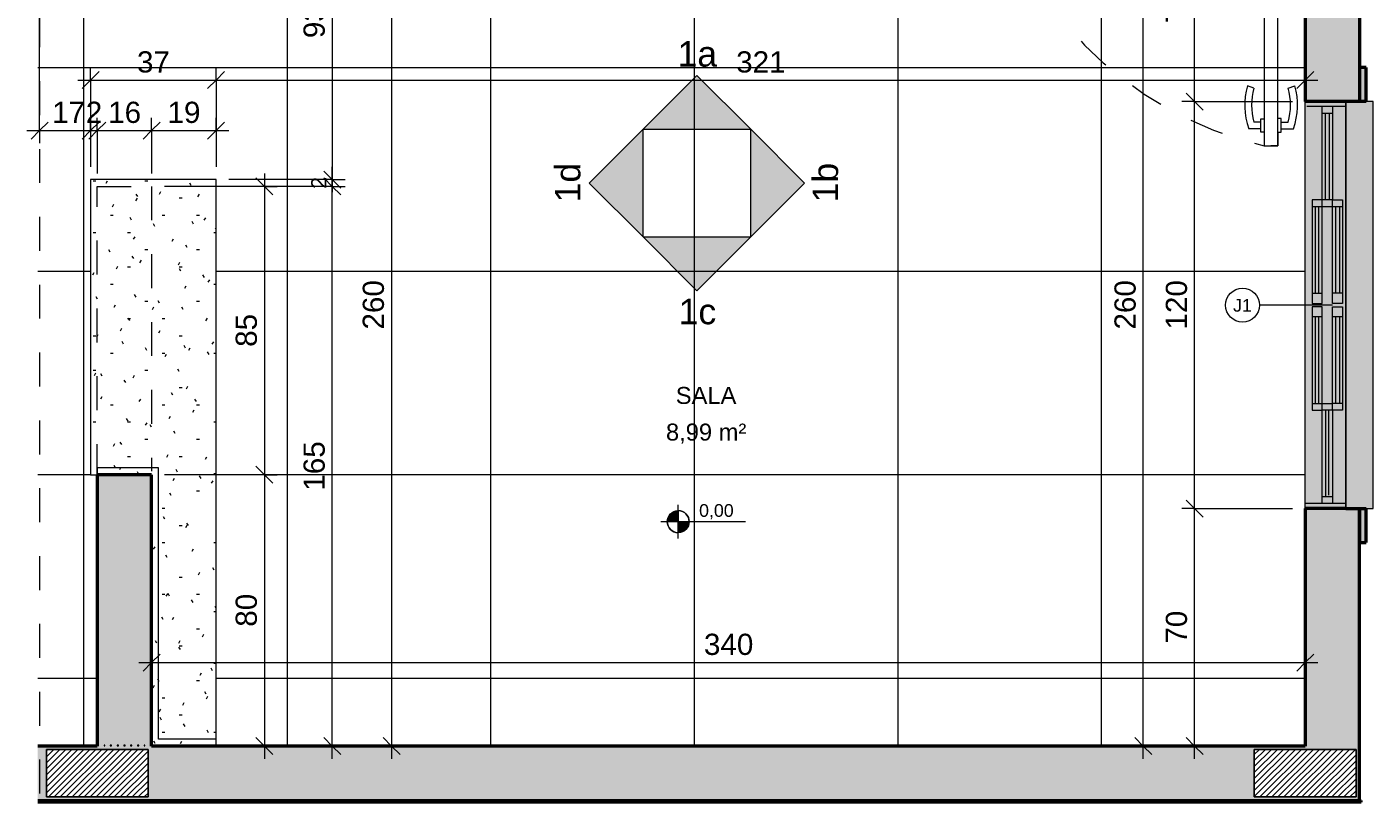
# Model space of a CAD drawing. Header units: metres. Extents: x 0.1 to 25.2, y -18.2 to 9.4.
# Tile 1 of 10: x 10.3 to 14.3, y -18.2 to -16. Entities that reach past the tile are written whole.
import ezdxf

# ---------------------------------------------------------------- set-up
doc = ezdxf.new("R2010")
doc.units = ezdxf.units.M
doc.linetypes.add('Projeção', pattern=[0.003969, 0.002381, -0.001587])
for name, color, linetype, lineweight in [('A-ANNO-DIMS', 7, 'Continuous', 9), ('A-ANNO-DIMS-25', 7, 'Continuous', 9), ('A-AREA-IDEN', 7, 'Continuous', 9), ('A-DETL-GENF', 7, 'Continuous', 5), ('A-DOOR', 7, 'Continuous', 5), ('A-DOOR-OPNG', 7, 'Projeção', 5), ('A-FLOR-OVHD', 7, 'Projeção', 5), ('A-FLOR-PATT', 7, 'Continuous', 5), ('A-GLAZ', 7, 'Continuous', 5), ('A-GLAZ-IDEN', 7, 'Continuous', 9), ('A-WALL', 7, 'Continuous', 5), ('A-WALL-PATT', 7, 'Continuous', 5), ('G-ANNO-DIMS', 7, 'Continuous', 9), ('G-ANNO-SYMB', 7, 'Continuous', 9), ('I-WALL', 7, 'Continuous', 5), ('Q-CASE', 7, 'Continuous', 5), ('S-BEAM', 7, 'Continuous', 5)]:
    doc.layers.add(name, color=color, linetype=linetype, lineweight=lineweight)
doc.layers.add('A-DETL', color=7, linetype='Continuous', lineweight=5, true_color=0x00a600)
doc.styles.add('Arial_2', font='arial.ttf', dxfattribs={"height": 0.05})
doc.styles.add('Arial_3', font='arial.ttf', dxfattribs={"height": 0.0375})
doc.styles.add('Arial_4', font='arial.ttf', dxfattribs={"height": 0.075})
doc.styles.add('Arial_5', font='arial.ttf', dxfattribs={"height": 0.0625})
doc.styles.add('Arial_6', font='arial.ttf', dxfattribs={"height": 0.045})
doc.dimstyles.new('Com_linha__ref__contínua__-_Cor_Vermelha_Arial_1_8mm', dxfattribs={"dimscale": 0.3048, "dimtxt": 0.045912, "dimasz": 0.164042, "dimexe": 0.123031, "dimexo": 0.123031, "dimgap": 0.012303, "dimtad": 1, "dimdec": 1, "dimlfac": 100, "dimrnd": 0.1, "dimdsep": 46, "dimtxsty": 'Arial_6', "dimblk1": 'OBLIQUE', "dimblk2": 'OBLIQUE', "dimsah": 1, "dimcen": 0.09, "dimdle": 0.123031, "dimazin": 0, "dimtfac": 1, "dimtdec": 4, "dimtix": 1, "dimtmove": 0, "dimatfit": 3, "dimfxl": 1, "dimtvp": 1, "dimtolj": 1, "dimtzin": 0, "dimarcsym": 2})
doc.dimstyles.new('Com_linha__ref__contínua__-_Cor_Vermelha_Arial_2_5mm', dxfattribs={"dimscale": 0.3048, "dimtxt": 0.063766, "dimasz": 0.164042, "dimexe": 0.123031, "dimexo": 0.123031, "dimgap": 0.012303, "dimtad": 1, "dimdec": 1, "dimlfac": 100, "dimrnd": 0.1, "dimdsep": 46, "dimtxsty": 'Arial_5', "dimblk1": 'OBLIQUE', "dimblk2": 'OBLIQUE', "dimsah": 1, "dimcen": 0.09, "dimdle": 0.123031, "dimazin": 0, "dimtfac": 1, "dimtdec": 4, "dimtix": 1, "dimtmove": 0, "dimatfit": 3, "dimfxl": 1, "dimtvp": 1, "dimtolj": 1, "dimtzin": 0, "dimarcsym": 2})
doc.dimstyles.new('Com_linha__ref__contínua__-_Cor_Vermelha_Arial_2_5mm_1', dxfattribs={"dimscale": 0.3048, "dimtxt": 0.063766, "dimasz": 0.164042, "dimexe": 0.123031, "dimexo": 0.123031, "dimgap": 0.012303, "dimtad": 1, "dimdec": 1, "dimlfac": 100, "dimrnd": 0.1, "dimdsep": 46, "dimtxsty": 'Arial_5', "dimblk1": 'OBLIQUE', "dimblk2": 'OBLIQUE', "dimsah": 1, "dimcen": 0.09, "dimdle": 0.123031, "dimazin": 0, "dimtfac": 1, "dimtdec": 4, "dimtix": 1, "dimtmove": 2, "dimatfit": 3, "dimfxl": 1, "dimtvp": 1, "dimtolj": 1, "dimtzin": 0, "dimarcsym": 2})
pattern_1 = [(0, (0, 0), (0.2032, 0.0508), [0.00838, -0.14402, 0.00838, -0.14402, -0.8128]), (0, (0, 0), (0.2032, 0.0508), [-0.3048, 0.00838, -0.29642, 0.00838, -0.14402, -0.3556]), (0, (0, 0), (0.2032, 0.0508), [-0.762, 0.00838, -0.09322, 0.00838, -0.24562]), (120, (0.0762, 0.0254), (-0.14559409, 0.15057636), [0.00838, -0.14402, 0.00838, -0.14402, -0.8128]), (120, (0.0762, 0.0254), (-0.14559409, 0.15057636), [-0.3048, 0.00838, -0.29642, 0.00838, -0.14402, -0.3556]), (120, (0.0762, 0.0254), (-0.14559409, 0.15057636), [-0.762, 0.00838, -0.09322, 0.00838, -0.24562]), (240, (0.1016, 0.127), (-0.05760591, -0.20137636), [0.00838, -0.14402, 0.00838, -0.14402, -0.8128]), (240, (0.1016, 0.127), (-0.05760591, -0.20137636), [-0.3048, 0.00838, -0.29642, 0.00838, -0.14402, -0.3556]), (240, (0.1016, 0.127), (-0.05760591, -0.20137636), [-0.762, 0.00838, -0.09322, 0.00838, -0.24562])]

# ---------------------------------------------------------------- blocks, each defined once
blk = doc.blocks.new('TAMPO DO ABRIGO GLP EM GRANITO CINZA ANDORINHA - TAMPO DO ABRIGO GLP EM GRANITO CINZA ANDORINHA-1861549-ELEV_1')
at = {"layer": 'Q-CASE', "true_color": 0x808080}
h = blk.add_hatch(dxfattribs=at)
h.set_pattern_fill('FP_3', color=8, style=0, pattern_type=2)
h.set_pattern_definition(pattern_1)
h.paths.add_polyline_path([(-3.0337, -18.055), (-2.8637, -18.055), (-2.8637, -16.405), (-3.2337, -16.405), (-3.2337, -17.275), (-3.2137, -17.275), (-3.2137, -17.255), (-3.0337, -17.255), (-3.0337, -18.0432)])
h = blk.add_hatch(dxfattribs=at)
h.set_pattern_fill('FP_3', color=8, style=0, pattern_type=2)
h.set_pattern_definition(pattern_1)
h.paths.add_polyline_path([(-2.8965, -18.075), (-2.8637, -18.075), (-2.8637, -18.055), (-3.0337, -18.055), (-3.0337, -17.255), (-3.2137, -17.255), (-3.2137, -17.275), (-3.0537, -17.275), (-3.0537, -18.075), (-3.0197, -18.075)])
at = {"layer": 'Q-CASE'}
for p, q in [((-2.8637, -16.405), (-3.2337, -16.405)), ((-3.2337, -16.405), (-3.2337, -17.275)), ((-2.8637, -18.055), (-2.8637, -16.405)), ((-3.0337, -17.255), (-3.2137, -17.255)), ((-3.2137, -17.255), (-3.2137, -17.275)), ((-3.0337, -18.055), (-3.0337, -17.255)), ((-3.2337, -17.275), (-3.2137, -17.275)), ((-2.8637, -18.055), (-3.0337, -18.055)), ((-2.8637, -18.075), (-2.8637, -18.055))]:
    blk.add_line(p, q, dxfattribs=at)
blk = doc.blocks.new('JANELA DE CORRE_304-ELEV_10')
at = {"layer": 'A-GLAZ', "true_color": 0xfffffe}
h = blk.add_hatch(color=7, dxfattribs=at)
h.paths.add_polyline_path([(0.6, 0.04), (-0.6, 0.04), (-0.6, -0.08), (0.6, -0.08)])
h.paths.add_polyline_path([(0.31, -0.06), (0.005, -0.06), (0.005, -0.03), (0.31, -0.03)])
h.paths.add_polyline_path([(-0.005, -0.03), (-0.005, -0.06), (-0.31, -0.06), (-0.31, -0.03), (-0.0344, -0.03)])
at = {"layer": 'A-GLAZ', "lineweight": 15}
for p, q in [((-0.6, 0.04), (-0.6, -0.08)), ((-0.585, 0.04), (-0.585, -0.075)), ((0.585, 0.04), (0.585, -0.08)), ((0.6, 0.04), (0.6, -0.08)), ((-0.31, 0), (-0.31, 0.03)), ((-0.31, 0.03), (-0.005, 0.03)), ((-0.29, 0.03), (-0.29, 0)), ((-0.29, 0.021), (-0.035, 0.021)), ((-0.035, 0.01), (-0.29, 0.01)), ((-0.035, 0.03), (-0.035, 0)), ((-0.005, 0.03), (-0.005, 0)), ((0.005, 0), (0.005, 0.03)), ((0.005, 0.03), (0.31, 0.03)), ((0.035, 0.03), (0.035, 0)), ((0.035, 0.021), (0.29, 0.021)), ((0.29, 0.01), (0.035, 0.01)), ((0.29, 0.03), (0.29, 0)), ((0.31, 0.03), (0.31, 0)), ((-0.585, 0), (-0.31, 0)), ((-0.31, -0.03), (-0.585, -0.03)), ((-0.565, 0), (-0.565, -0.03)), ((-0.565, -0.009), (-0.31, -0.009)), ((-0.31, -0.02), (-0.565, -0.02)), ((-0.31, 0), (-0.31, -0.03)), ((-0.005, 0), (-0.31, 0)), ((-0.29, 0), (-0.29, -0.03)), ((0.31, 0), (0.005, 0)), ((0.29, -0.03), (0.29, 0)), ((0.31, 0), (0.31, -0.03)), ((0.31, 0), (0.585, 0)), ((0.56, -0.01), (0.31, -0.01)), ((0.31, -0.02), (0.565, -0.02)), ((0.585, -0.03), (0.31, -0.03)), ((0.565, 0), (0.565, -0.03))]:
    blk.add_line(p, q, dxfattribs=at)
at = {"layer": 'A-GLAZ'}
for p, q in [((-0.6, -0.08), (-0.6, 0.04)), ((0.6, 0.04), (0.6, -0.08)), ((0.6, -0.08), (-0.6, -0.08))]:
    blk.add_line(p, q, dxfattribs=at)
blk = doc.blocks.new('PORTA DE GIRO L_458-ELEV_10')
at = {"layer": 'A-DOOR'}
for p, q in [((-0.45, -0.08), (-0.45, 0.08)), ((-0.45, 0.08), (0.45, 0.08)), ((0.45, 0.08), (0.45, -0.08)), ((-0.45, -0.08), (0.45, -0.08))]:
    blk.add_line(p, q, dxfattribs=at)
at = {"layer": 'A-DOOR', "lineweight": 15}
for p, q in [((-0.42, 0.08), (-0.42, -0.035)), ((0.42, 0.08), (0.42, -0.0407)), ((0.45, 0.08), (0.42, 0.08)), ((0.45, -0.08), (0.45, 0.08)), ((-0.44, -0.035), (-0.44, -0.08)), ((-0.42, -0.035), (-0.44, -0.035)), ((0.3789, -0.0497), (0.3789, -0.9104)), ((0.4189, -0.0497), (0.3789, -0.0497)), ((0.4189, -0.9104), (0.4189, -0.0497)), ((0.42, -0.0407), (0.44, -0.0407)), ((0.44, -0.0407), (0.44, -0.08)), ((0.44, -0.08), (0.45, -0.08)), ((0.3489, -0.7405), (0.3294, -0.7337)), ((0.45, -0.7405), (0.4695, -0.7337)), ((0.3689, -0.8305), (0.3789, -0.8305)), ((0.3689, -0.8705), (0.3689, -0.8305)), ((0.4289, -0.8304), (0.4189, -0.8304)), ((0.4289, -0.8704), (0.4289, -0.8304)), ((0.3689, -0.8605), (0.3336, -0.8605)), ((0.3689, -0.8405), (0.3489, -0.8405)), ((0.3789, -0.8705), (0.3689, -0.8705)), ((0.4189, -0.8704), (0.4189, -0.9104)), ((0.4189, -0.8704), (0.4289, -0.8704)), ((0.4289, -0.8404), (0.45, -0.8404)), ((0.4289, -0.8604), (0.4653, -0.8604)), ((0.3789, -0.9104), (0.4189, -0.9104)), ((0.4189, -0.9104), (0.3989, -0.9104))]:
    blk.add_line(p, q, dxfattribs=at)
for centre, radius, start, end in [((0.5319, -0.7905), 0.2103, 164.3286, 199.4386), ((0.5319, -0.7905), 0.1898, 164.7222, 195.2778), ((0.267, -0.7904), 0.1897, 344.7458, 15.2542), ((0.267, -0.7904), 0.2103, 340.5821, 15.6453)]:
    blk.add_arc(centre, radius, start, end, dxfattribs=at)
at = {"layer": 'A-DOOR-OPNG'}
blk.add_arc((0.629, 0.1553), 1.0946, 192.4129, 256.7914, dxfattribs=at)
blk = doc.blocks.new('Paredes 1 - Paredes 1-2288142-ELEV_1')
at = {"layer": 'A-WALL', "lineweight": 50, "true_color": 0x808080}
h = blk.add_hatch(color=8, dxfattribs=at)
h.paths.add_polyline_path([(0.5264, -17.475), (0.5264, -17.375), (0.5064, -17.375), (0.5064, -17.475), (0.5247, -17.475)])
h.paths.add_polyline_path([(0.5064, -16.175), (0.5264, -16.175), (0.5264, -16.075), (0.5064, -16.075)])
at = {"layer": 'A-WALL', "lineweight": 50}
for p, q in [((0.5264, -16.075), (0.5064, -16.075)), ((0.5064, -16.075), (0.5064, -16.175)), ((0.5264, -16.175), (0.5264, -16.075)), ((0.5064, -17.375), (0.5064, -17.475)), ((0.5264, -17.475), (0.5264, -17.375)), ((0.5064, -17.475), (0.5264, -17.475))]:
    blk.add_line(p, q, dxfattribs=at)
blk = doc.blocks.new('TELA GALVANIZADA 500x120mm COM MALHA 15x15mm5 - TELA GALVANIZADA 500x120mm COM MALHA 15x15mm-2852166-ELEV_1')
at = {"layer": 'S-BEAM'}
for p, q in [((-3.1917, -18.073), (-3.1937, -18.073)), ((-3.1937, -18.073), (-3.1937, -18.075)), ((-3.1937, -18.075), (-3.1917, -18.075)), ((-3.1917, -18.075), (-3.1917, -18.073)), ((-3.1717, -18.073), (-3.1757, -18.073)), ((-3.1757, -18.073), (-3.1757, -18.075)), ((-3.1757, -18.075), (-3.1717, -18.075)), ((-3.1717, -18.075), (-3.1717, -18.073)), ((-3.1517, -18.073), (-3.1557, -18.073)), ((-3.1557, -18.073), (-3.1557, -18.075)), ((-3.1557, -18.075), (-3.1517, -18.075)), ((-3.1517, -18.075), (-3.1517, -18.073)), ((-3.1317, -18.073), (-3.1357, -18.073)), ((-3.1357, -18.073), (-3.1357, -18.075)), ((-3.1357, -18.075), (-3.1317, -18.075)), ((-3.1317, -18.075), (-3.1317, -18.073)), ((-3.1117, -18.073), (-3.1157, -18.073)), ((-3.1157, -18.073), (-3.1157, -18.075)), ((-3.1157, -18.075), (-3.1117, -18.075)), ((-3.1117, -18.075), (-3.1117, -18.073)), ((-3.0917, -18.073), (-3.0957, -18.073)), ((-3.0957, -18.073), (-3.0957, -18.075)), ((-3.0957, -18.075), (-3.0917, -18.075)), ((-3.0917, -18.075), (-3.0917, -18.073)), ((-3.0737, -18.073), (-3.0757, -18.073)), ((-3.0757, -18.073), (-3.0757, -18.075)), ((-3.0757, -18.075), (-3.0737, -18.075)), ((-3.0737, -18.075), (-3.0737, -18.073))]:
    blk.add_line(p, q, dxfattribs=at)
blk = doc.blocks.new('TAG - Janela - Janela-2098303-ELEV_1')
at = {"layer": 'A-GLAZ-IDEN'}
blk.add_circle((0, 0), 0.002, dxfattribs=at)
blk = doc.blocks.new('Elevação - Seta preenchida e nome da vista-2600370-ELEV_1')
at = {"layer": 'G-ANNO-SYMB'}
blk.add_hatch(color=256, dxfattribs=at).paths.add_polyline_path([(0.00635, 0), (-0.00635, 0), (0, 0.00635)])
for p, q in [((0, 0.00635), (-0.00635, 0)), ((0.00635, 0), (0, 0.00635)), ((-0.00635, 0), (0.00635, 0))]:
    blk.add_line(p, q, dxfattribs=at)
blk = doc.blocks.new('Elevações de ponto - Cota de elevação - planta-402364-ELEV_1')
at = {"layer": 'G-ANNO-DIMS'}
h = blk.add_hatch(color=256, dxfattribs=at)
edge = h.paths.add_edge_path()
edge.add_line((-0.002, 0.0013), (-0.002, 0))
edge.add_line((-0.002, 0), (-0.0033, 0))
edge.add_arc((-0.002, 0), 0.0013, 90, 180, ccw=False)
h = blk.add_hatch(color=256, dxfattribs=at)
edge = h.paths.add_edge_path()
edge.add_arc((-0.002, 0), 0.0013, -90, 0, ccw=False)
edge.add_line((-0.002, -0.0013), (-0.002, 0))
edge.add_line((-0.002, 0), (-0.0007, 0))
for p, q in [((-0.002, -0.002), (-0.002, 0.002)), ((-0.00403, 0), (0.00593, 0)), ((-0.002, 0), (-0.0033, 0)), ((-0.002, 0.0013), (-0.002, 0)), ((-0.002, -0.0013), (-0.002, 0)), ((-0.002, 0), (-0.0007, 0))]:
    blk.add_line(p, q, dxfattribs=at)
blk.add_circle((-0.002, 0), 0.0013, dxfattribs=at)
for start, end in [(180, 270), (360, 90)]:
    blk.add_arc((-0.002, 0), 0.0013, start, end, dxfattribs=at)
blk = doc.blocks.new('DIMBLOCK1-ELEV_1')
at = {"layer": 'A-ANNO-DIMS-25', "color": 242, "true_color": 0xbd2b2e, "transparency": 16777216}
for p, q in [((11.0207, -16.425), (10.7256, -16.425)), ((11.0207, -16.425), (10.9957, -16.4)), ((11.0207, -16.3875), (11.0207, -17.275)), ((11.0207, -16.425), (11.0457, -16.45)), ((11.0207, -16.425), (11.0582, -16.425)), ((11.0207, -17.275), (10.9957, -17.25)), ((11.0207, -17.275), (10.7256, -17.275)), ((11.0207, -17.275), (11.0457, -17.3)), ((11.0207, -17.275), (11.0582, -17.275))]:
    blk.add_line(p, q, dxfattribs=at)
at = {"layer": 'A-ANNO-DIMS-25', "color": 0, "transparency": 16777216, "insert": (10.9358, -16.8981), "char_height": 0.0625, "width": 0.115368, "attachment_point": 1, "rotation": 90, "line_spacing_factor": 0.941778, "style": 'Arial_5'}
blk.add_mtext('85', dxfattribs=at)
blk = doc.blocks.new('_Oblique')
at = {"color": 0, "linetype": 'ByBlock', "lineweight": -2}
blk.add_line((-0.5, -0.5), (0.5, 0.5), dxfattribs=at)
blk = doc.blocks.new('DIMBLOCK2-ELEV_1')
at = {"layer": 'A-ANNO-DIMS-25', "color": 242, "true_color": 0xbd2b2e, "transparency": 16777216}
for p, q in [((11.0207, -17.275), (10.9957, -17.25)), ((11.0207, -17.275), (10.7256, -17.275)), ((11.0207, -17.275), (11.0207, -18.1125)), ((11.0207, -17.275), (11.0457, -17.3)), ((11.0207, -17.275), (11.0582, -17.275)), ((11.0207, -18.075), (10.9957, -18.05)), ((11.0207, -18.075), (11.0185, -18.075)), ((11.0207, -18.075), (11.0457, -18.1)), ((11.0207, -18.075), (11.0582, -18.075))]:
    blk.add_line(p, q, dxfattribs=at)
at = {"layer": 'A-ANNO-DIMS-25', "color": 0, "transparency": 16777216, "insert": (10.9358, -17.7231), "char_height": 0.0625, "width": 0.115368, "attachment_point": 1, "rotation": 90, "line_spacing_factor": 0.941778, "style": 'Arial_5'}
blk.add_mtext('80', dxfattribs=at)
blk = doc.blocks.new('DIMBLOCK3-ELEV_1')
at = {"layer": 'A-ANNO-DIMS-25', "color": 242, "true_color": 0xbd2b2e, "transparency": 16777216}
for p, q in [((11.2207, -16.405), (11.1957, -16.38)), ((11.2207, -16.4625), (11.2207, -16.3675)), ((11.2207, -16.425), (10.7256, -16.425)), ((11.2207, -16.405), (10.9156, -16.405)), ((11.2207, -16.425), (11.1957, -16.4)), ((11.2207, -16.405), (11.2457, -16.43)), ((11.2207, -16.405), (11.2582, -16.405)), ((11.2207, -16.425), (11.2457, -16.45)), ((11.2207, -16.425), (11.2582, -16.425))]:
    blk.add_line(p, q, dxfattribs=at)
at = {"layer": 'A-ANNO-DIMS-25', "color": 0, "transparency": 16777216, "insert": (11.1585, -16.4323), "char_height": 0.045, "width": 0.041532, "attachment_point": 1, "rotation": 90, "line_spacing_factor": 0.941778, "style": 'Arial_6'}
blk.add_mtext('2', dxfattribs=at)
blk = doc.blocks.new('DIMBLOCK4-ELEV_1')
at = {"layer": 'A-ANNO-DIMS-25', "color": 242, "true_color": 0xbd2b2e, "transparency": 16777216}
for p, q in [((11.2207, -16.425), (10.7256, -16.425)), ((11.2207, -16.425), (11.1957, -16.4)), ((11.2207, -18.1125), (11.2207, -16.3875)), ((11.2207, -16.425), (11.2457, -16.45)), ((11.2207, -16.425), (11.2582, -16.425)), ((11.2207, -18.075), (11.1957, -18.05)), ((11.2207, -18.075), (11.1832, -18.075)), ((11.2207, -18.075), (11.2457, -18.1)), ((11.2207, -18.075), (11.2228, -18.075))]:
    blk.add_line(p, q, dxfattribs=at)
at = {"layer": 'A-ANNO-DIMS-25', "color": 0, "transparency": 16777216, "insert": (11.1358, -17.3221), "char_height": 0.0625, "width": 0.173052, "attachment_point": 1, "rotation": 90, "line_spacing_factor": 0.941778, "style": 'Arial_5'}
blk.add_mtext('165', dxfattribs=at)
blk = doc.blocks.new('DIMBLOCK5-ELEV_1')
at = {"layer": 'A-ANNO-DIMS-25', "color": 242, "true_color": 0xbd2b2e, "transparency": 16777216}
for p, q in [((10.5081, -16.2604), (10.5081, -16.2229)), ((10.5281, -16.2604), (10.5281, -16.2229)), ((10.4706, -16.2604), (10.5281, -16.2604)), ((10.5081, -16.2604), (10.4831, -16.2854)), ((10.5281, -16.2604), (10.5031, -16.2854)), ((10.5081, -16.2604), (10.5331, -16.2354)), ((10.5081, -16.2604), (10.5081, -16.3675)), ((10.5281, -16.2604), (10.5531, -16.2354)), ((10.5281, -16.2604), (10.5281, -16.3875))]:
    blk.add_line(p, q, dxfattribs=at)
at = {"layer": 'A-ANNO-DIMS-25', "color": 0, "transparency": 16777216, "insert": (10.4941, -16.1755), "char_height": 0.0625, "width": 0.057684, "attachment_point": 1, "line_spacing_factor": 0.941778, "style": 'Arial_5'}
blk.add_mtext('2', dxfattribs=at)
blk = doc.blocks.new('DIMBLOCK6-ELEV_1')
at = {"layer": 'A-ANNO-DIMS-25', "color": 242, "true_color": 0xbd2b2e, "transparency": 16777216}
for p, q in [((10.5281, -16.2604), (10.5281, -16.2229)), ((10.6881, -16.2604), (10.6881, -16.2229)), ((10.5281, -16.2604), (10.5031, -16.2854)), ((10.5281, -16.2604), (10.5531, -16.2354)), ((10.5281, -16.2604), (10.6881, -16.2604)), ((10.5281, -16.2604), (10.5281, -16.3875)), ((10.6881, -16.2604), (10.6631, -16.2854)), ((10.6881, -16.2604), (10.7131, -16.2354)), ((10.6881, -16.2604), (10.6881, -16.3875))]:
    blk.add_line(p, q, dxfattribs=at)
at = {"layer": 'A-ANNO-DIMS-25', "color": 0, "transparency": 16777216, "insert": (10.56, -16.1755), "char_height": 0.0625, "width": 0.115368, "attachment_point": 1, "line_spacing_factor": 0.941778, "style": 'Arial_5'}
blk.add_mtext('16', dxfattribs=at)
blk = doc.blocks.new('DIMBLOCK7-ELEV_1')
at = {"layer": 'A-ANNO-DIMS-25', "color": 242, "true_color": 0xbd2b2e, "transparency": 16777216}
for p, q in [((10.6881, -16.2604), (10.6881, -16.2229)), ((10.8781, -16.2604), (10.8781, -16.2229)), ((10.6881, -16.2604), (10.6631, -16.2854)), ((10.6881, -16.2604), (10.7131, -16.2354)), ((10.6881, -16.2604), (10.9156, -16.2604)), ((10.6881, -16.2604), (10.6881, -16.3875)), ((10.8781, -16.2604), (10.8531, -16.2854)), ((10.8781, -16.2604), (10.9031, -16.2354)), ((10.8781, -16.2604), (10.8781, -16.3675))]:
    blk.add_line(p, q, dxfattribs=at)
at = {"layer": 'A-ANNO-DIMS-25', "color": 0, "transparency": 16777216, "insert": (10.735, -16.1755), "char_height": 0.0625, "width": 0.115368, "attachment_point": 1, "line_spacing_factor": 0.941778, "style": 'Arial_5'}
blk.add_mtext('19', dxfattribs=at)
blk = doc.blocks.new('DIMBLOCK8-ELEV_1')
at = {"layer": 'A-ANNO-DIMS-25', "color": 242, "true_color": 0xbd2b2e, "transparency": 16777216}
for p, q in [((10.5081, -16.1117), (10.5081, -16.0742)), ((10.5081, -16.1117), (10.5331, -16.0867)), ((10.8781, -16.1117), (10.8781, -16.0742)), ((10.8781, -16.1117), (10.9031, -16.0867)), ((10.4706, -16.1117), (10.9156, -16.1117)), ((10.5081, -16.1117), (10.4831, -16.1367)), ((10.5081, -16.1117), (10.5081, -16.3675)), ((10.8781, -16.1117), (10.8531, -16.1367)), ((10.8781, -16.1117), (10.8781, -16.3675))]:
    blk.add_line(p, q, dxfattribs=at)
at = {"layer": 'A-ANNO-DIMS-25', "color": 0, "transparency": 16777216, "insert": (10.645, -16.0269), "char_height": 0.0625, "width": 0.115368, "attachment_point": 1, "line_spacing_factor": 0.941778, "style": 'Arial_5'}
blk.add_mtext('37', dxfattribs=at)
blk = doc.blocks.new('DIMBLOCK9-ELEV_1')
at = {"layer": 'A-ANNO-DIMS-25', "color": 242, "true_color": 0xbd2b2e, "transparency": 16777216}
for p, q in [((11.2207, -15.475), (11.1957, -15.45)), ((11.2207, -15.4375), (11.2207, -16.4425)), ((11.2207, -15.475), (11.2185, -15.475)), ((11.2207, -15.475), (11.2457, -15.5)), ((11.2207, -15.475), (11.2582, -15.475)), ((11.2207, -16.405), (11.1957, -16.38)), ((11.2207, -16.405), (10.9156, -16.405)), ((11.2207, -16.405), (11.2457, -16.43)), ((11.2207, -16.405), (11.2582, -16.405))]:
    blk.add_line(p, q, dxfattribs=at)
at = {"layer": 'A-ANNO-DIMS-25', "color": 0, "transparency": 16777216, "insert": (11.1358, -15.9881), "char_height": 0.0625, "width": 0.115368, "attachment_point": 1, "rotation": 90, "line_spacing_factor": 0.941778, "style": 'Arial_5'}
blk.add_mtext('93', dxfattribs=at)
blk = doc.blocks.new('DIMBLOCK10-ELEV_1')
at = {"layer": 'A-ANNO-DIMS-25', "color": 242, "true_color": 0xbd2b2e, "transparency": 16777216}
for p, q in [((11.3952, -15.475), (11.3702, -15.45)), ((11.3952, -15.4375), (11.3952, -18.1125)), ((11.3952, -15.475), (11.3931, -15.475)), ((11.3952, -15.475), (11.4202, -15.5)), ((11.3952, -15.475), (11.4327, -15.475)), ((11.3952, -18.075), (11.3702, -18.05)), ((11.3952, -18.075), (11.3931, -18.075)), ((11.3952, -18.075), (11.4202, -18.1)), ((11.3952, -18.075), (11.4327, -18.075))]:
    blk.add_line(p, q, dxfattribs=at)
at = {"layer": 'A-ANNO-DIMS-25', "color": 0, "transparency": 16777216, "insert": (11.3103, -16.8471), "char_height": 0.0625, "width": 0.173052, "attachment_point": 1, "rotation": 90, "line_spacing_factor": 0.941778, "style": 'Arial_5'}
blk.add_mtext('260', dxfattribs=at)
blk = doc.blocks.new('DIMBLOCK15-ELEV_1')
at = {"layer": 'A-ANNO-DIMS-25', "color": 242, "true_color": 0xbd2b2e, "transparency": 16777216}
for p, q in [((10.8781, -16.1117), (10.8781, -16.0742)), ((10.8781, -16.1117), (10.9031, -16.0867)), ((14.0882, -16.1117), (14.0882, -16.0742)), ((14.0882, -16.1117), (14.1132, -16.0867)), ((10.8406, -16.1117), (14.1257, -16.1117)), ((10.8781, -16.1117), (10.8531, -16.1367)), ((10.8781, -16.1117), (10.8781, -16.3675)), ((14.0882, -16.1117), (14.0632, -16.1367)), ((14.0882, -16.1117), (14.0882, -16.1139))]:
    blk.add_line(p, q, dxfattribs=at)
at = {"layer": 'A-ANNO-DIMS-25', "color": 0, "transparency": 16777216, "insert": (12.411, -16.0269), "char_height": 0.0625, "width": 0.173052, "attachment_point": 1, "line_spacing_factor": 0.941778, "style": 'Arial_5'}
blk.add_mtext('321', dxfattribs=at)
blk = doc.blocks.new('DIMBLOCK16-ELEV_1')
at = {"layer": 'A-ANNO-DIMS-25', "color": 242, "true_color": 0xbd2b2e, "transparency": 16777216}
for p, q in [((10.6881, -17.8287), (10.6881, -17.7912)), ((10.6881, -17.8287), (10.7131, -17.8037)), ((14.0882, -17.8287), (14.0882, -17.7912)), ((14.0882, -17.8287), (14.1132, -17.8037)), ((10.6506, -17.8287), (14.1257, -17.8287)), ((10.6881, -17.8287), (10.6631, -17.8537)), ((10.6881, -17.8287), (10.6881, -17.8308)), ((14.0882, -17.8287), (14.0632, -17.8537)), ((14.0882, -17.8287), (14.0882, -17.8308))]:
    blk.add_line(p, q, dxfattribs=at)
at = {"layer": 'A-ANNO-DIMS-25', "color": 0, "transparency": 16777216, "insert": (12.316, -17.7438), "char_height": 0.0625, "width": 0.173052, "attachment_point": 1, "line_spacing_factor": 0.941778, "style": 'Arial_5'}
blk.add_mtext('340', dxfattribs=at)
blk = doc.blocks.new('DIMBLOCK17-ELEV_1')
at = {"layer": 'A-ANNO-DIMS-25', "color": 242, "true_color": 0xbd2b2e, "transparency": 16777216}
for p, q in [((13.7622, -17.375), (13.7247, -17.375)), ((13.7622, -17.375), (13.7372, -17.35)), ((13.7622, -18.1125), (13.7622, -17.375)), ((13.7622, -17.375), (13.7872, -17.4)), ((13.7622, -17.375), (14.0507, -17.375)), ((13.7622, -18.075), (13.7372, -18.05)), ((13.7622, -18.075), (13.7247, -18.075)), ((13.7622, -18.075), (13.7872, -18.1)), ((13.7622, -18.075), (13.7644, -18.075))]:
    blk.add_line(p, q, dxfattribs=at)
at = {"layer": 'A-ANNO-DIMS-25', "color": 0, "transparency": 16777216, "insert": (13.6773, -17.7731), "char_height": 0.0625, "width": 0.115368, "attachment_point": 1, "rotation": 90, "line_spacing_factor": 0.941778, "style": 'Arial_5'}
blk.add_mtext('70', dxfattribs=at)
blk = doc.blocks.new('DIMBLOCK18-ELEV_1')
at = {"layer": 'A-ANNO-DIMS-25', "color": 242, "true_color": 0xbd2b2e, "transparency": 16777216}
for p, q in [((13.7622, -16.175), (13.7247, -16.175)), ((13.7622, -16.175), (13.7372, -16.15)), ((13.7622, -17.375), (13.7622, -16.175)), ((13.7622, -16.175), (13.7872, -16.2)), ((13.7622, -16.175), (14.0507, -16.175)), ((13.7622, -17.375), (13.7247, -17.375)), ((13.7622, -17.375), (13.7372, -17.35)), ((13.7622, -17.375), (13.7872, -17.4)), ((13.7622, -17.375), (14.0507, -17.375))]:
    blk.add_line(p, q, dxfattribs=at)
at = {"layer": 'A-ANNO-DIMS-25', "color": 0, "transparency": 16777216, "insert": (13.6773, -16.8471), "char_height": 0.0625, "width": 0.173052, "attachment_point": 1, "rotation": 90, "line_spacing_factor": 0.941778, "style": 'Arial_5'}
blk.add_mtext('120', dxfattribs=at)
blk = doc.blocks.new('DIMBLOCK19-ELEV_1')
at = {"layer": 'A-ANNO-DIMS-25', "color": 242, "true_color": 0xbd2b2e, "transparency": 16777216}
for p, q in [((13.7622, -15.475), (13.7372, -15.45)), ((13.7622, -16.175), (13.7622, -15.4375)), ((13.7622, -15.475), (13.7247, -15.475)), ((13.7622, -15.475), (13.7872, -15.5)), ((13.7622, -15.475), (13.7644, -15.475)), ((13.7622, -16.175), (13.7247, -16.175)), ((13.7622, -16.175), (13.7372, -16.15)), ((13.7622, -16.175), (13.7872, -16.2)), ((13.7622, -16.175), (14.0507, -16.175))]:
    blk.add_line(p, q, dxfattribs=at)
at = {"layer": 'A-ANNO-DIMS-25', "color": 0, "transparency": 16777216, "insert": (13.6773, -15.944), "char_height": 0.0625, "width": 0.115368, "attachment_point": 1, "rotation": 90, "line_spacing_factor": 0.941778, "style": 'Arial_5'}
blk.add_mtext('70', dxfattribs=at)
blk = doc.blocks.new('DIMBLOCK20-ELEV_1')
at = {"layer": 'A-ANNO-DIMS-25', "color": 242, "true_color": 0xbd2b2e, "transparency": 16777216}
for p, q in [((13.6108, -15.475), (13.5858, -15.45)), ((13.6108, -18.1125), (13.6108, -15.4375)), ((13.6108, -15.475), (13.5733, -15.475)), ((13.6108, -15.475), (13.6358, -15.5)), ((13.6108, -15.475), (13.6129, -15.475)), ((13.6108, -18.075), (13.5858, -18.05)), ((13.6108, -18.075), (13.5733, -18.075)), ((13.6108, -18.075), (13.6358, -18.1)), ((13.6108, -18.075), (13.6129, -18.075))]:
    blk.add_line(p, q, dxfattribs=at)
at = {"layer": 'A-ANNO-DIMS-25', "color": 0, "transparency": 16777216, "insert": (13.5259, -16.8471), "char_height": 0.0625, "width": 0.173052, "attachment_point": 1, "rotation": 90, "line_spacing_factor": 0.941778, "style": 'Arial_5'}
blk.add_mtext('260', dxfattribs=at)
blk = doc.blocks.new('DIMBLOCK29-ELEV_1')
at = {"layer": 'A-ANNO-DIMS-25', "color": 242, "true_color": 0xbd2b2e, "transparency": 16777216}
for p, q in [((10.3581, -16.2604), (10.3581, -15.5125)), ((10.5281, -16.2604), (10.5281, -16.2229)), ((10.3206, -16.2604), (10.5656, -16.2604)), ((10.3581, -16.2604), (10.3331, -16.2854)), ((10.3581, -16.2604), (10.3831, -16.2354)), ((10.3581, -16.2604), (10.3581, -16.2979)), ((10.5281, -16.2604), (10.5031, -16.2854)), ((10.5281, -16.2604), (10.5531, -16.2354)), ((10.5281, -16.2604), (10.5281, -16.3875))]:
    blk.add_line(p, q, dxfattribs=at)
at = {"layer": 'A-ANNO-DIMS-25', "color": 0, "transparency": 16777216, "insert": (10.395, -16.1755), "char_height": 0.0625, "width": 0.115368, "attachment_point": 1, "line_spacing_factor": 0.941778, "style": 'Arial_5'}
blk.add_mtext('17', dxfattribs=at)

msp = doc.modelspace()

# ---------------------------------------------------------------- hatches: boundary and pattern name
at = {"layer": 'A-DETL-GENF', "true_color": 0x464646}
h = msp.add_hatch(dxfattribs=at)
h.set_pattern_fill('FP_5', color=49, style=0, pattern_type=2)
h.set_pattern_definition([(45, (13.741777, 0), (-0.008838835, 0.008838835), [])])
h.paths.add_polyline_path([(13.9382, -18.225), (14.2382, -18.225), (14.2382, -18.085), (13.9382, -18.085)])
h.paths.add_polyline_path([(10.6131, -18.225), (10.6781, -18.225), (10.6781, -18.085), (10.3781, -18.085), (10.3781, -18.225), (10.6081, -18.225)])
h.paths.add_polyline_path([(14.0982, -15.625), (14.2382, -15.625), (14.2382, -15.325), (14.0982, -15.325), (14.0982, -15.5188)])
h.paths.add_polyline_path([(12.9182, -15.465), (13.0682, -15.465), (13.0682, -15.325), (12.7682, -15.325), (12.7682, -15.465)])
h.paths.add_polyline_path([(10.6681, -15.465), (10.6681, -15.325), (10.3681, -15.325), (10.3681, -15.465), (10.5181, -15.465)])
h.paths.add_polyline_path([(14.2382, -14.515), (14.2382, -14.215), (14.0982, -14.215), (14.0982, -14.515), (14.2082, -14.515)])
at = {"layer": 'A-DETL-GENF', "true_color": 0xc0c0c0}
msp.add_hatch(color=9, dxfattribs=at).paths.add_polyline_path([(14.2482, -17.375), (14.2882, -17.375), (14.2882, -16.175), (14.2082, -16.175), (14.2082, -17.375)])
at = {"layer": 'A-DETL-GENF', "true_color": 0xffffff}
h = msp.add_hatch(color=7, dxfattribs=at)
h.paths.add_polyline_path([(14.1082, -16.77), (14.1382, -16.77), (14.1382, -16.74), (14.1082, -16.74), (14.1082, -16.7406)])
h.paths.add_polyline_path([(14.1172, -16.485), (14.1382, -16.485), (14.1382, -16.465), (14.1082, -16.465), (14.1082, -16.485)])
h = msp.add_hatch(color=7, dxfattribs=at)
h.paths.add_polyline_path([(14.1172, -16.74), (14.1172, -16.485), (14.1082, -16.485), (14.1082, -16.74)])
h.paths.add_polyline_path([(14.1282, -16.74), (14.1382, -16.74), (14.1382, -16.485), (14.1282, -16.485), (14.1282, -16.6135)])
at = {"layer": 'A-DETL-GENF', "true_color": 0xe1ffff}
for points in [[(14.1172, -16.74), (14.1282, -16.74), (14.1282, -16.485), (14.1172, -16.485), (14.1172, -16.6135)], [(14.1172, -17.065), (14.1282, -17.065), (14.1282, -16.81), (14.1172, -16.81), (14.1172, -16.9948)]]:
    msp.add_hatch(color=7, dxfattribs=at).paths.add_polyline_path(points)
at = {"layer": 'A-DETL-GENF', "true_color": 0xffffff}
h = msp.add_hatch(color=7, dxfattribs=at)
h.paths.add_polyline_path([(14.1172, -17.085), (14.1382, -17.085), (14.1382, -17.065), (14.1082, -17.065), (14.1082, -17.085)])
h.paths.add_polyline_path([(14.1172, -16.81), (14.1382, -16.81), (14.1382, -16.78), (14.1082, -16.78), (14.1082, -16.81)])
h = msp.add_hatch(color=7, dxfattribs=at)
h.paths.add_polyline_path([(14.1172, -17.065), (14.1172, -16.81), (14.1082, -16.81), (14.1082, -17.065)])
h.paths.add_polyline_path([(14.1282, -17.065), (14.1382, -17.065), (14.1382, -16.81), (14.1282, -16.81), (14.1282, -16.9948)])
at = {"layer": 'A-FLOR-PATT', "true_color": 0x787878}
h = msp.add_hatch(dxfattribs=at)
h.set_pattern_fill('FP_4', color=8, style=0, pattern_type=2)
h.set_pattern_definition([(0, (11.0878, -16.075), (0, 0.6), []), (90, (11.0878, -16.075), (-0.6, 4e-17), [])])
h.paths.add_polyline_path([(10.4757, -18.075), (10.5281, -18.075), (10.5281, -17.275), (10.5081, -17.275), (10.5081, -16.405), (10.8781, -16.405), (10.8781, -18.075), (14.0882, -18.075), (14.0882, -15.475), (10.3581, -15.475), (10.3581, -15.3116), (10.3525, -15.3116), (10.3525, -18.075)])
h.paths.add_polyline_path([(12.3235, -15.315), (12.9182, -15.315), (12.9182, -14.199), (12.9165, -14.199), (12.9165, -15.3116), (10.5181, -15.3116), (10.5181, -15.315), (11.3222, -15.315)])
at = {"layer": 'A-WALL-PATT', "true_color": 0x808080}
h = msp.add_hatch(color=8, dxfattribs=at)
h.paths.add_polyline_path([(14.2082, -18.075), (14.2482, -18.075), (14.2482, -17.375), (14.0882, -17.375), (14.0882, -18.075)])
h.paths.add_polyline_path([(14.0882, -16.175), (14.2482, -16.175), (14.2482, -15.395), (14.2382, -15.395), (14.2382, -15.625), (14.0982, -15.625), (14.0982, -15.395), (14.0882, -15.395), (14.0882, -15.724)])
for points in [[(10.5281, -18.075), (10.6881, -18.075), (10.6881, -17.275), (10.5281, -17.275), (10.5281, -18.075)], [(10.3781, -18.235), (10.6081, -18.235), (10.6081, -18.225), (10.3781, -18.225), (10.3781, -18.085), (10.6081, -18.085), (10.6081, -18.075), (10.3525, -18.075), (10.3525, -18.235)]]:
    msp.add_hatch(color=8, dxfattribs=at).paths.add_polyline_path(points)
h = msp.add_hatch(color=8, dxfattribs=at)
h.paths.add_polyline_path([(10.6081, -18.235), (14.2482, -18.235), (14.2482, -18.075), (10.6081, -18.075), (10.6081, -18.085), (10.6781, -18.085), (10.6781, -18.225), (10.6081, -18.225)])
h.paths.add_polyline_path([(13.9382, -18.225), (13.9382, -18.085), (14.2382, -18.085), (14.2382, -18.225)])
at = {"layer": 'I-WALL', "true_color": 0xc0c0c0}
msp.add_hatch(color=9, dxfattribs=at).paths.add_polyline_path([(12.3235, -18.24), (14.2532, -18.24), (14.2532, -18.235), (10.3525, -18.235), (10.3525, -18.24), (11.338, -18.24)])

# ---------------------------------------------------------------- linework, layer by layer
at = {"layer": 'A-DETL', "color": 7, "lineweight": 50}
for p, q in [((14.2082, -16.175), (14.0882, -16.175)), ((14.2682, -16.175), (14.2082, -16.175)), ((14.2082, -17.375), (14.0882, -17.375)), ((14.2082, -17.375), (14.2682, -17.375))]:
    msp.add_line(p, q, dxfattribs=at)
at = {"layer": 'A-DETL', "color": 7, "lineweight": 25}
for p, q in [((14.2082, -16.175), (14.2082, -17.375)), ((10.6781, -18.085), (10.3781, -18.085)), ((10.3781, -18.085), (10.3781, -18.225)), ((10.6781, -18.225), (10.6781, -18.085)), ((14.2382, -18.085), (13.9382, -18.085)), ((13.9382, -18.085), (13.9382, -18.225)), ((14.2382, -18.225), (14.2382, -18.085)), ((10.3781, -18.225), (10.6781, -18.225)), ((13.9382, -18.225), (14.2382, -18.225))]:
    msp.add_line(p, q, dxfattribs=at)
at = {"layer": 'A-DETL', "color": 7, "lineweight": 15}
for p, q in [((14.2882, -16.175), (14.2682, -16.175)), ((14.2882, -17.375), (14.2882, -16.175)), ((14.1382, -16.465), (14.1082, -16.465)), ((14.1082, -16.465), (14.1082, -16.485)), ((14.1382, -16.485), (14.1382, -16.465)), ((14.1082, -16.485), (14.1082, -16.74)), ((14.1172, -16.485), (14.1082, -16.485)), ((14.1282, -16.485), (14.1172, -16.485)), ((14.1172, -16.485), (14.1172, -16.74)), ((14.1382, -16.485), (14.1282, -16.485)), ((14.1282, -16.74), (14.1282, -16.485)), ((14.1382, -16.74), (14.1382, -16.485)), ((14.1082, -16.74), (14.1082, -16.77)), ((14.1082, -16.74), (14.1172, -16.74)), ((14.1172, -16.74), (14.1282, -16.74)), ((14.1282, -16.74), (14.1382, -16.74)), ((14.1382, -16.77), (14.1382, -16.74)), ((14.1082, -16.77), (14.1382, -16.77)), ((14.1382, -16.78), (14.1082, -16.78)), ((14.1082, -16.78), (14.1082, -16.81)), ((14.1382, -16.81), (14.1382, -16.78)), ((14.1172, -16.81), (14.1082, -16.81)), ((14.1082, -16.81), (14.1082, -17.065)), ((14.1172, -16.81), (14.1172, -17.065)), ((14.1282, -16.81), (14.1172, -16.81)), ((14.1382, -16.81), (14.1282, -16.81)), ((14.1282, -17.065), (14.1282, -16.81)), ((14.1382, -17.065), (14.1382, -16.81)), ((14.1082, -17.065), (14.1082, -17.085)), ((14.1082, -17.065), (14.1172, -17.065)), ((14.1082, -17.085), (14.1382, -17.085)), ((14.1172, -17.065), (14.1282, -17.065)), ((14.1282, -17.065), (14.1382, -17.065)), ((14.1382, -17.085), (14.1382, -17.065)), ((14.2682, -17.375), (14.2882, -17.375))]:
    msp.add_line(p, q, dxfattribs=at)
at = {"layer": 'A-FLOR-OVHD'}
for p, q in [((10.3581, -15.315), (10.3581, -18.235)), ((10.5281, -17.285), (10.5281, -16.425)), ((10.5281, -16.425), (10.6881, -16.425)), ((10.6881, -16.425), (10.6881, -17.265))]:
    msp.add_line(p, q, dxfattribs=at)
at = {"layer": 'A-GLAZ-IDEN'}
msp.add_line((14.1682, -16.775), (13.9535, -16.775), dxfattribs=at)
at = {"layer": 'I-WALL', "lineweight": 50}
for p, q in [((14.2482, -14.2049), (14.2482, -16.175)), ((14.0882, -15.475), (14.0882, -16.175)), ((10.6881, -17.275), (10.5281, -17.275)), ((10.5281, -17.275), (10.5281, -18.075)), ((10.6881, -18.075), (10.6881, -17.275)), ((14.0882, -17.375), (14.0882, -18.075)), ((14.2482, -18.235), (14.2482, -17.375)), ((10.5281, -18.075), (10.3525, -18.075)), ((14.0882, -18.075), (10.6881, -18.075)), ((10.3525, -18.235), (14.2532, -18.235)), ((14.2532, -18.24), (10.3525, -18.24)), ((14.2532, -18.24), (14.2532, -18.235))]:
    msp.add_line(p, q, dxfattribs=at)

# ---------------------------------------------------------------- block references
at = {"layer": 'A-DOOR'}
msp.add_blockref('PORTA DE GIRO L_458-ELEV_10', (13.5882, -15.395), dxfattribs=at)
at = {"layer": 'A-GLAZ', "rotation": 270.0000000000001}
msp.add_blockref('JANELA DE CORRE_304-ELEV_10', (14.1682, -16.775), dxfattribs=at)
at = {"layer": 'A-GLAZ-IDEN', "xscale": 24.99999999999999, "yscale": 24.99999999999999, "zscale": 24.99999999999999}
msp.add_blockref('TAG - Janela - Janela-2098303-ELEV_1', (13.9035, -16.775), dxfattribs=at)
at = {"layer": 'A-WALL', "lineweight": 50}
msp.add_blockref('Paredes 1 - Paredes 1-2288142-ELEV_1', (13.7418, 0), dxfattribs=at)
at = {"layer": 'G-ANNO-DIMS', "xscale": 24.99999999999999, "yscale": 24.99999999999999, "zscale": 24.99999999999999}
msp.add_blockref('Elevações de ponto - Cota de elevação - planta-402364-ELEV_1', (12.2901, -17.4134), dxfattribs=at)
at = {"layer": 'G-ANNO-SYMB', "xscale": 24.99999999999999, "yscale": 24.99999999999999, "zscale": 24.99999999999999}
msp.add_blockref('Elevação - Seta preenchida e nome da vista-2600370-ELEV_1', (12.2952, -16.2565), dxfattribs=at)
at = {"layer": 'G-ANNO-SYMB', "xscale": 24.99999999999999, "yscale": 24.99999999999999, "zscale": 24.99999999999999, "rotation": 89.99999999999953}
msp.add_blockref('Elevação - Seta preenchida e nome da vista-2600370-ELEV_1', (12.1364, -16.4153), dxfattribs=at)
at = {"layer": 'G-ANNO-SYMB', "extrusion": (0, 0, -1), "xscale": 24.99999999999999, "yscale": 24.99999999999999, "zscale": 24.99999999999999}
for p, rotation in [((-12.4539, -16.4153), 90.00000000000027), ((-12.2952, -16.574), 180)]:
    msp.add_blockref('Elevação - Seta preenchida e nome da vista-2600370-ELEV_1', p, dxfattribs=dict(at, rotation=rotation))
at = {"layer": 'Q-CASE'}
msp.add_blockref('TAMPO DO ABRIGO GLP EM GRANITO CINZA ANDORINHA - TAMPO DO ABRIGO GLP EM GRANITO CINZA ANDORINHA-1861549-ELEV_1', (13.7418, 0), dxfattribs=at)
at = {"layer": 'S-BEAM'}
msp.add_blockref('TELA GALVANIZADA 500x120mm COM MALHA 15x15mm5 - TELA GALVANIZADA 500x120mm COM MALHA 15x15mm-2852166-ELEV_1', (13.7418, 0.0008), dxfattribs=at)

# ---------------------------------------------------------------- texts
at = {"layer": 'A-AREA-IDEN', "char_height": 0.05, "attachment_point": 1, "style": 'Arial_2'}
for s, insert, width in [('SALA', (12.233, -17.0163), 0.222468), ('8,99 m²', (12.2041, -17.1243), 0.292616)]:
    msp.add_mtext(s, dxfattribs=dict(at, insert=insert, width=width))
at = {"layer": 'A-GLAZ-IDEN', "insert": (13.8757, -16.7569), "char_height": 0.0375, "width": 0.068143, "attachment_point": 1, "style": 'Arial_3'}
msp.add_mtext('J1', dxfattribs=at)
at = {"layer": 'G-ANNO-DIMS', "lineweight": 18, "insert": (12.3017, -17.3617), "char_height": 0.0375, "width": 0.122122, "attachment_point": 1, "line_spacing_factor": 0.941778, "style": 'Arial_3'}
msp.add_mtext('0,00', dxfattribs=at)
at = {"layer": 'G-ANNO-SYMB', "char_height": 0.075, "attachment_point": 1, "style": 'Arial_4'}
for s, insert, width in [('1a', (12.2382, -15.9969), 0.144304), ('1c', (12.2415, -16.7565), 0.136287)]:
    msp.add_mtext(s, dxfattribs=dict(at, insert=insert, width=width))
at = {"layer": 'G-ANNO-SYMB', "char_height": 0.075, "width": 0.144304, "attachment_point": 1, "rotation": 90, "style": 'Arial_4'}
for s, insert in [('1d', (11.8768, -16.4722)), ('1b', (12.6364, -16.4722))]:
    msp.add_mtext(s, dxfattribs=dict(at, insert=insert))

# ---------------------------------------------------------------- dimensions: what is measured, and where the dimension line sits
at = {"layer": 'A-ANNO-DIMS', "color": 242, "true_color": 0xbd2b2e}
for base, p1, p2, dimstyle, override, picture, middle in [((11.2207, -16.405), (11.256, -15.475), (10.8781, -16.405), 'Com_linha__ref__contínua__-_Cor_Vermelha_Arial_2_5mm', {"dimpost": '<>', "dimfxl": 1.003842}, 'DIMBLOCK9-ELEV_1', (11.185, -15.94)), ((11.3952, -18.075), (11.4306, -15.475), (11.4306, -18.075), 'Com_linha__ref__contínua__-_Cor_Vermelha_Arial_2_5mm', {"dimpost": '<>', "dimfxl": 2.6}, 'DIMBLOCK10-ELEV_1', (11.3595, -16.775)), ((13.6108, -15.475), (13.5754, -18.075), (13.5754, -15.475), 'Com_linha__ref__contínua__-_Cor_Vermelha_Arial_2_5mm', {"dimpost": '<>', "dimfxl": 2.6}, 'DIMBLOCK20-ELEV_1', (13.5751, -16.775)), ((13.7622, -16.175), (14.0882, -17.375), (14.0882, -16.175), 'Com_linha__ref__contínua__-_Cor_Vermelha_Arial_2_5mm', {"dimpost": '<>', "dimfxl": 1.2}, 'DIMBLOCK18-ELEV_1', (13.7266, -16.775)), ((11.2207, -16.405), (10.6881, -16.425), (10.8781, -16.405), 'Com_linha__ref__contínua__-_Cor_Vermelha_Arial_1_8mm', {"dimpost": '<>', "dimfxl": 0.191053}, 'DIMBLOCK3-ELEV_1', (11.1943, -16.415)), ((11.0207, -17.275), (10.6881, -16.425), (10.6881, -17.275), 'Com_linha__ref__contínua__-_Cor_Vermelha_Arial_2_5mm', {"dimpost": '<>', "dimfxl": 0.85}, 'DIMBLOCK1-ELEV_1', (10.985, -16.85)), ((11.2207, -16.425), (11.1853, -18.075), (10.6881, -16.425), 'Com_linha__ref__contínua__-_Cor_Vermelha_Arial_2_5mm', {"dimpost": '<>', "dimfxl": 1.723297}, 'DIMBLOCK4-ELEV_1', (11.185, -17.25)), ((11.0207, -18.075), (10.6881, -17.275), (11.056, -18.075), 'Com_linha__ref__contínua__-_Cor_Vermelha_Arial_2_5mm', {"dimpost": '<>', "dimfxl": 0.880563}, 'DIMBLOCK2-ELEV_1', (10.985, -17.675)), ((13.7622, -17.375), (13.7269, -18.075), (14.0882, -17.375), 'Com_linha__ref__contínua__-_Cor_Vermelha_Arial_2_5mm', {"dimpost": '<>', "dimfxl": 0.787751}, 'DIMBLOCK17-ELEV_1', (13.7266, -17.725))]:
    dim = msp.add_linear_dim(base=base, p1=p1, p2=p2, angle=90, dimstyle=dimstyle, override=override, dxfattribs=at)
    dim.commit()
    dim.dimension.update_dxf_attribs({"geometry": picture, "text_midpoint": middle})
dim = msp.add_linear_dim(base=(13.7622, -15.475), p1=(14.0882, -16.175), p2=(13.7269, -15.475), angle=90, dimstyle='Com_linha__ref__contínua__-_Cor_Vermelha_Arial_2_5mm_1', override={"dimpost": '<>', "dimfxl": 0.787751}, dxfattribs=at)
dim.commit()
dim.dimension.update_dxf_attribs({"geometry": 'DIMBLOCK19-ELEV_1', "text_midpoint": (13.719, -15.8863), "dimtype": 160, "text_rotation": 90})
for base, p1, p2, override, picture, middle in [((10.5281, -16.2604), (10.3581, -15.475), (10.5281, -16.425), {"dimpost": '<>', "dimfxl": 0.965091}, 'DIMBLOCK29-ELEV_1', (10.4431, -16.2253)), ((10.8781, -16.1117), (10.5081, -16.405), (10.8781, -16.405), {"dimpost": '<>', "dimfxl": 0.37}, 'DIMBLOCK8-ELEV_1', (10.6931, -16.0761)), ((14.0882, -16.1117), (10.8781, -16.405), (14.0882, -16.0764), {"dimpost": '<>', "dimfxl": 3.226877}, 'DIMBLOCK15-ELEV_1', (12.4831, -16.0761)), ((10.5281, -16.2604), (10.5081, -16.405), (10.5281, -16.425), {"dimpost": '<>', "dimfxl": 0.028304}, 'DIMBLOCK5-ELEV_1', (10.5181, -16.2253)), ((10.6881, -16.2604), (10.5281, -16.425), (10.6881, -16.425), {"dimpost": '<>', "dimfxl": 0.16}, 'DIMBLOCK6-ELEV_1', (10.6081, -16.2247)), ((10.8781, -16.2604), (10.6881, -16.425), (10.8781, -16.405), {"dimpost": '<>', "dimfxl": 0.191053}, 'DIMBLOCK7-ELEV_1', (10.7831, -16.2247)), ((14.0882, -17.8287), (10.6881, -17.7933), (14.0882, -17.7933), {"dimpost": '<>', "dimfxl": 3.4001}, 'DIMBLOCK16-ELEV_1', (12.3881, -17.793))]:
    dim = msp.add_linear_dim(base=base, p1=p1, p2=p2, dimstyle='Com_linha__ref__contínua__-_Cor_Vermelha_Arial_2_5mm', override=override, dxfattribs=at)
    dim.commit()
    dim.dimension.update_dxf_attribs({"geometry": picture, "text_midpoint": middle})

doc.saveas('drawing.dxf')
